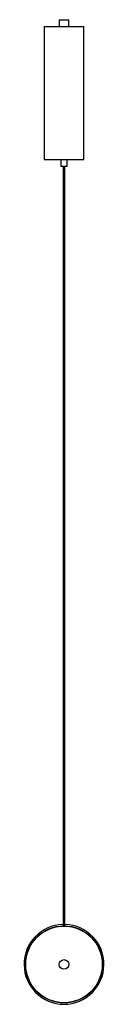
# Model space of a CAD drawing. Header units: millimetres. Extents: x -60 to 60, y -60 to 1420.
import ezdxf

# ---------------------------------------------------------------- set-up
doc = ezdxf.new("R2010")
doc.units = ezdxf.units.MM

msp = doc.modelspace()

# ---------------------------------------------------------------- linework, layer by layer
at = {"color": 7, "linetype": 'Continuous', "lineweight": 25}
for p, q in [((-30, 1410), (-30, 1210)), ((-30, 1410), (30, 1410)), ((-7.5, 1420), (-7.5, 1410)), ((-7.5, 1420), (7.5, 1420)), ((7.5, 1410), (7.5, 1420)), ((30, 1210), (30, 1410)), ((-30, 1210), (30, 1210)), ((-5, 1210), (-5, 1200)), ((-5, 1200), (5, 1200)), ((-1.5, 1200), (-1.5, 58)), ((1.5, 58), (1.5, 1200)), ((5, 1200), (5, 1210))]:
    msp.add_line(p, q, dxfattribs=at)
for radius in [58, 57.6, 7.14]:
    msp.add_circle((0, 0), radius, dxfattribs=at)
msp.add_arc((0, 0), 60, 91.4325, 88.5675, dxfattribs=at)

doc.saveas('drawing.dxf')
